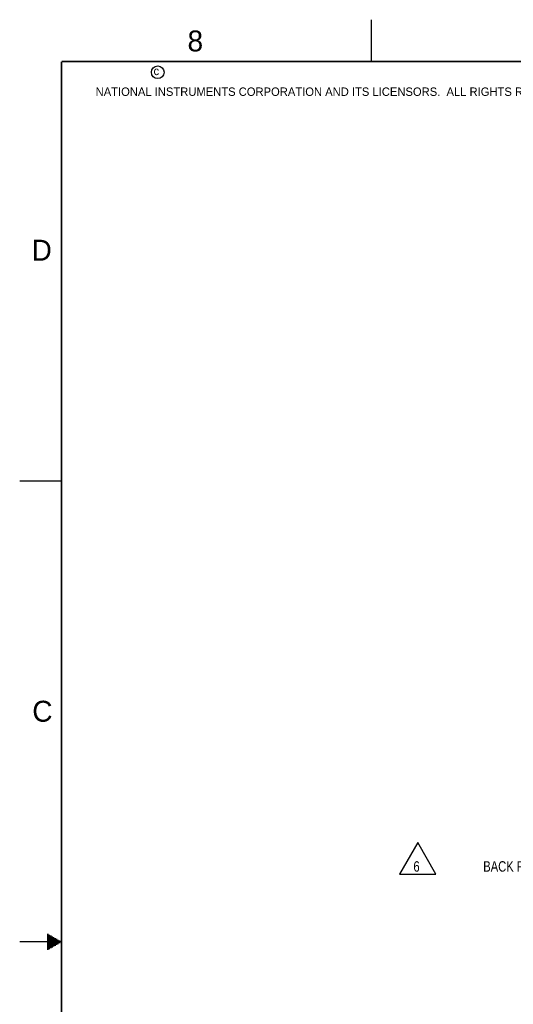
# Model space of a CAD drawing. Header units: inches. Extents: x 0 to 34, y 0 to 22.
# Tile 3 of 28: x 0 to 5.9, y 10.3 to 22. Entities that reach past the tile are written whole.
import ezdxf

# ---------------------------------------------------------------- set-up
doc = ezdxf.new("R2010")
doc.units = ezdxf.units.IN
doc.header["$LTSCALE"] = 1.87
doc.header["$MEASUREMENT"] = 0
doc.layers.get('0').update_dxf_attribs({"linetype": 'CONTINUOUS'})
doc.layers.add('DETAIL', color=7, linetype='CONTINUOUS')
doc.styles.get("Standard").update_dxf_attribs({"font": 'txt', "width": 0.8})
doc.styles.add('TEXTSTYLE_2', font='txt')

# ---------------------------------------------------------------- blocks, each defined once
blk = doc.blocks.new('FLAG_TRIANGLE_BL10', base_point=(4.755, 11.994))
at = {"layer": 'DETAIL', "color": 2, "linetype": 'CONTINUOUS'}
for p, q in [((4.755, 12.182), (4.538, 11.807)), ((4.971, 11.807), (4.755, 12.182)), ((4.538, 11.807), (4.971, 11.807))]:
    blk.add_line(p, q, dxfattribs=at)
at = {"layer": 'DETAIL', "color": 2, "linetype": 'CONTINUOUS', "width": 0.8}
blk.add_text('6', height=0.125, dxfattribs=at).set_placement((4.703, 11.835))

msp = doc.modelspace()

# ---------------------------------------------------------------- linework, layer by layer
at = {"color": 2, "linetype": 'CONTINUOUS'}
for p, q in [((4.2, 21.5), (4.2, 22)), ((0, 16.5), (0.5, 16.5)), ((0.3303, 11.09), (0.3441, 11.09)), ((0.3303, 11.08), (0.3614, 11.08)), ((0.3303, 11.07), (0.3788, 11.07)), ((0.3303, 11.06), (0.3961, 11.06)), ((0.3303, 11.05), (0.4134, 11.05)), ((0.5, 11), (0, 11)), ((0.3303, 11.04), (0.4307, 11.04)), ((0.3303, 11.03), (0.448, 11.03)), ((0.3303, 11.02), (0.4654, 11.02)), ((0.3303, 11.01), (0.4827, 11.01)), ((0.3303, 10.99), (0.4827, 10.99)), ((0.3303, 10.98), (0.4654, 10.98)), ((0.3303, 10.97), (0.448, 10.97)), ((0.3303, 10.96), (0.4307, 10.96)), ((0.3303, 10.95), (0.4134, 10.95)), ((0.3303, 10.94), (0.3961, 10.94)), ((0.3303, 10.93), (0.3788, 10.93)), ((0.3303, 10.92), (0.3614, 10.92)), ((0.3303, 10.91), (0.3441, 10.91))]:
    msp.add_line(p, q, dxfattribs=at)
at = {"color": 7, "linetype": 'CONTINUOUS', "const_width": 0.02}
for points in [[(0.5, 21.5), (0.5, 0.5)], [(33.5, 21.5), (0.5, 21.5)]]:
    msp.add_lwpolyline(points, dxfattribs=at)
at = {"color": 2, "linetype": 'CONTINUOUS'}
msp.add_circle((1.6484, 21.3727), 0.0754, dxfattribs=at)

# ---------------------------------------------------------------- block references
at = {"layer": 'DETAIL', "color": 2, "linetype": 'CONTINUOUS'}
msp.add_blockref('FLAG_TRIANGLE_BL10', (4.7546, 11.9943), dxfattribs=at)

# ---------------------------------------------------------------- texts
at = {"color": 2, "linetype": 'CONTINUOUS', "attachment_point": 1, "line_spacing_factor": 0.9, "style": 'TEXTSTYLE_2'}
for s, insert, char_height, width in [('8', (2.0046, 21.8713), 0.25, 0.25), ('c', (1.599, 21.4388), 0.1, 0.1), ('NATIONAL INSTRUMENTS CORPORATION AND ITS LICENSORS.  ALL RIGHTS RESERVED.', (0.9071, 21.1911), 0.1, 7.3), ('D', (0.1424, 19.375), 0.25, 0.25), ('C', (0.1508, 13.8746), 0.25, 0.25)]:
    msp.add_mtext(s, dxfattribs=dict(at, insert=insert, char_height=char_height, width=width))
at = {"layer": 'DETAIL', "color": 2, "linetype": 'CONTINUOUS', "insert": (7.2082, 11.9607), "char_height": 0.125, "width": 2.2, "attachment_point": 3, "line_spacing_factor": 0.9}
msp.add_mtext('BACK FACE OF I/O PANEL', dxfattribs=at)

doc.saveas('drawing.dxf')
